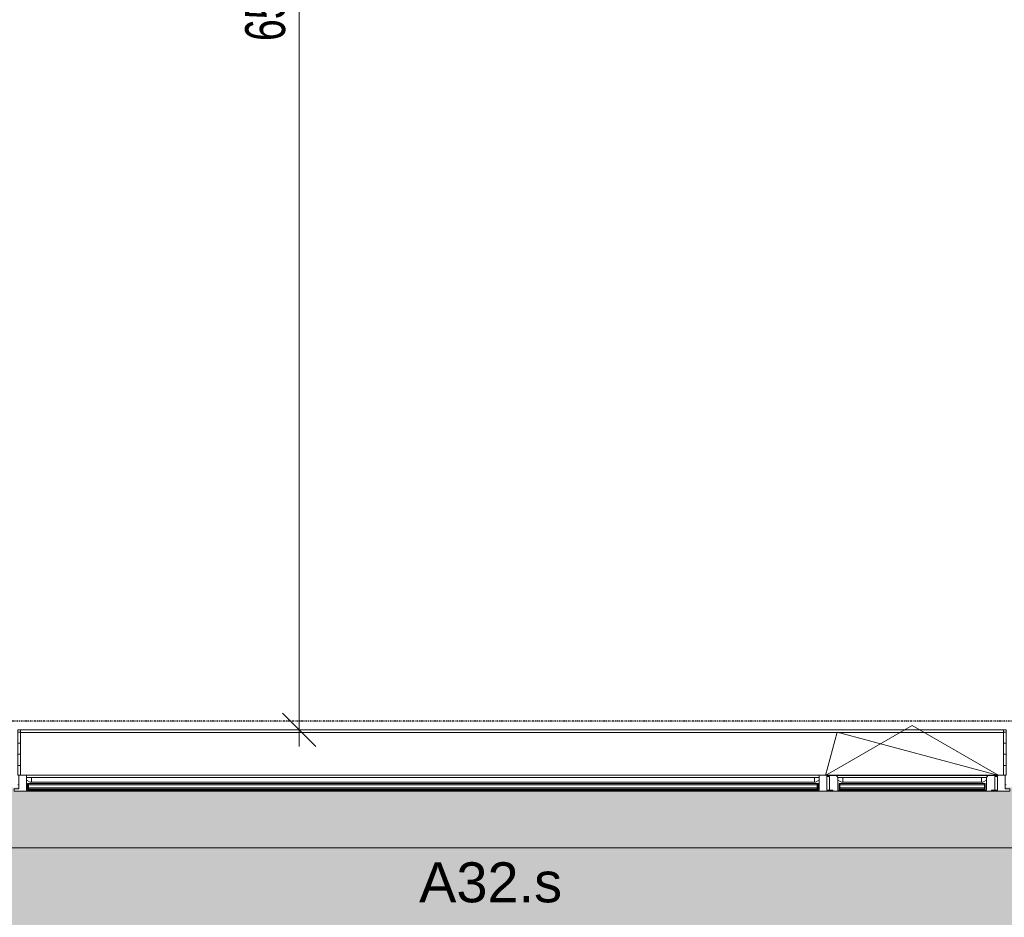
# Model space of a CAD drawing. Header units: millimetres. Extents: x -80560 to 110805, y -11020 to 52719.
# Tile 69 of 152: x 67880 to 72309, y 9117 to 13154. Entities that reach past the tile are written whole.
import ezdxf

# ---------------------------------------------------------------- set-up
doc = ezdxf.new("R2010")
doc.units = ezdxf.units.MM
doc.linetypes.add('CENTER2', pattern=[20, 8, -4, 4, -4])
doc.linetypes.add('DASHED2-1', pattern=[3, 2, -1])
for name, color, linetype, lineweight in [('A-ANNO-DIMS', 211, 'Continuous', 9), ('A-ANNO-DIMS-100', 211, 'Continuous', 9), ('A-DETL-MBND', 5, 'Continuous', 18), ('A-FLOR-OVHD', 1, 'DASHED2-1', 18), ('A-FLOR-PATT', 8, 'Continuous', 18), ('A-GENM', 13, 'Continuous', 18), ('A-GLAZ', 151, 'Continuous', 18), ('A-GLAZ-IDEN', 152, 'Continuous', 18), ('A-GLAZ-SILL', 1, 'Continuous', 18), ('A-WALL', 113, 'Continuous', 35), ('S-GRID', 1, 'Continuous', 9)]:
    doc.layers.add(name, color=color, linetype=linetype, lineweight=lineweight)
doc.styles.add('Arial', font='arial.ttf', dxfattribs={"height": 180})
doc.styles.add('Arial_6', font='arial.ttf', dxfattribs={"width": 0.7, "height": 180})
doc.dimstyles.new('n3o_1_8', dxfattribs={"dimscale": 304.8, "dimtxt": 183.646692, "dimasz": 0.492126, "dimexe": 0.246063, "dimexo": 0.0625, "dimgap": 0.032808, "dimtad": 1, "dimdec": 0, "dimdsep": 46, "dimtxsty": 'Arial_6', "dimblk1": 'OBLIQUE', "dimblk2": 'OBLIQUE', "dimsah": 1, "dimcen": 0.09, "dimdle": 0.246063, "dimazin": 0, "dimtfac": 1, "dimtdec": 4, "dimtix": 1, "dimtmove": 0, "dimatfit": 3, "dimfxl": 0.246063, "dimfxlon": 1, "dimtvp": 1, "dimtolj": 1, "dimtzin": 0, "dimarcsym": 2})
doc.dimstyles.new('n3o_1_8_3', dxfattribs={"dimscale": 304.8, "dimtxt": 183.646692, "dimasz": 0.492126, "dimexe": 0.246063, "dimexo": 0.0625, "dimgap": 0.032808, "dimtad": 1, "dimdec": 0, "dimdsep": 46, "dimtxsty": 'Arial_6', "dimblk1": 'OBLIQUE', "dimblk2": 'OBLIQUE', "dimsah": 1, "dimcen": 0.09, "dimdle": 0.246063, "dimazin": 0, "dimtfac": 1, "dimtdec": 4, "dimtix": 1, "dimtmove": 0, "dimatfit": 3, "dimfxl": 0.246063, "dimfxlon": 1, "dimtvp": 1, "dimtolj": 1, "dimtzin": 0, "dimarcsym": 2})
pattern_1 = [(0, (0, 0), (0, 50), [])]

# ---------------------------------------------------------------- blocks, each defined once
blk = doc.blocks.new('Leonardo College_EHA_1489_R18_CF_situatie_2020_rvt-1-DO_00 begane grond')
at = {"layer": 'A-FLOR-PATT', "lineweight": 9}
h = blk.add_hatch(dxfattribs=at)
h.set_pattern_fill('FP_27', color=93, style=0, pattern_type=2)
h.set_pattern_definition([(90, (0, 0), (-456.197, 456.197), [120.967, -791.427]), (45, (0, 0), (-456.197, 456.197), [120.968, -524.193]), (135, (0, 0), (-456.197, -456.197), [120.968, -524.193])])
h.paths.add_polyline_path([(53547.8, 6923), (67447.4, 6923), (67424.9, 9701), (65130, 9701), (65130, 9711.4), (64440, 9713), (64440, 9701), (64450, 9701), (64450, 9584), (62200, 9584), (62200, 9701), (62210, 9701), (62210, 9720), (61625.9, 9721), (60390, 9721), (60390, 9701), (60400, 9701), (60400, 9584), (57700, 9584), (57700, 9701), (57710, 9701), (57710, 9721), (54990, 9721), (54990, 9701), (55000, 9701), (55000, 9584), (52300, 9584), (52300, 9701), (52268, 9701), (52268, 9694), (52290, 9694), (52290, 9684), (49610, 9684), (49610, 9694), (49632, 9694), (49632, 9701), (49600, 9700), (49600, 9584), (47450, 9584), (47450, 9701), (47418, 9701), (47418, 9694), (47440, 9694), (47440, 9684), (42960, 9684), (42960, 9694), (42982, 9694), (42982, 9701), (42950, 9700), (42950, 9584), (41600, 9584), (41600, 9701), (41568, 9701), (41568, 9694), (41590, 9694), (41590, 9684), (40683.4, 9684), (40682.5, 9678), (39817.5, 9678), (39816.6, 9684), (39710, 9684), (39710, 9694), (39732, 9694), (39732, 9701), (39700, 9701), (39700, 9584), (38800, 9584), (38800, 9701), (38768, 9701), (38768, 9694), (38790, 9694), (38790, 9684), (37910, 9684), (37910, 9694), (37932, 9694), (37932, 9701), (37900, 9701), (37900, 9584), (35200, 9584), (35200, 9701), (35168, 9701), (35168, 9694), (35190, 9694), (35190, 9684), (32510, 9684), (32510, 9694), (32532, 9694), (32532, 9701), (32500, 9701), (32500, 9584), (30100, 9584), (30100, 9701), (30068, 9701), (30068, 9694), (30090, 9694), (30090, 9684), (29210, 9684), (29210, 9694), (29232, 9694), (29232, 9701), (29200, 9701), (29200, 9584), (28527, 9584), (28527, 9701), (28495, 9701), (28495, 9694), (28517, 9694), (28517, 9684), (28412, 9684), (28409.5, 9668), (27544.5, 9668), (27542, 9684), (27437, 9684), (27437, 9694), (27459, 9694), (27459, 9701), (27427, 9701), (27427, 9584), (25750, 9584), (25750, 9701), (25718, 9701), (25718, 9694), (25740, 9694), (25740, 9684), (23960, 9684), (23960, 9694), (23982, 9694), (23982, 9701), (23950, 9700), (23950, 9584), (23050, 9584), (23050, 9701), (23018, 9701), (23018, 9694), (23040, 9694), (23040, 9684), (22160, 9684), (22160, 9694), (22182, 9694), (22182, 9701), (22150, 9701), (22150, 9584), (20350, 9584), (20350, 9701), (20318, 9701), (20318, 9694), (20340, 9694), (20340, 9684), (15860, 9684), (15860, 9694), (15882, 9694), (15882, 9701), (15850, 9700), (15850, 9584), (14384, 9584), (14384, 9721), (7590.2, 9721), (7590.2, 6923), (52710.1, 6923)], flags=0)
h.paths.add_polyline_path([(30068, 9713), (30073, 9713), (30073, 9721), (30068, 9721)], flags=0)
h.paths.add_polyline_path([(29227, 9713), (29232, 9713), (29232, 9721), (29227, 9721)], flags=0)
blk = doc.blocks.new('NLRS_41_GM_WPB_spouwlat-SH_generiek_ISR - 235x38-33868840-DO_00 begane grond')
at = {"layer": 'A-DETL-MBND'}
for p, q in [((15889, 9948), (20311, 9948)), ((15877, 9713), (15882, 9713)), ((20318, 9713), (20323, 9713))]:
    blk.add_line(p, q, dxfattribs=at)
blk = doc.blocks.new('41_dagkanten_SH_generiek_ISR - 12x204_5-V62-DO_00 begane grond')
at = {"layer": 'A-GENM'}
h = blk.add_hatch(dxfattribs=at)
h.set_pattern_fill('FP_80', color=256, style=0, pattern_type=2)
h.set_pattern_definition(pattern_1)
h.paths.add_polyline_path([(47418, 9756), (47423, 9756), (47423, 9960.5), (47411, 9960.5), (47411, 9756)], flags=0)
for p, q in [((47423, 9960.5), (47411, 9960.5)), ((47411, 9960.5), (47411, 9756)), ((47423, 9756), (47423, 9960.5)), ((47418, 9756), (47423, 9756))]:
    blk.add_line(p, q, dxfattribs=at)
blk = doc.blocks.new('41_dagkanten_SH_generiek_ISR - 12x204_5-V63-DO_00 begane grond')
at = {"layer": 'A-GENM'}
h = blk.add_hatch(dxfattribs=at)
h.set_pattern_fill('FP_80', color=256, style=0, pattern_type=2)
h.set_pattern_definition(pattern_1)
h.paths.add_polyline_path([(42982, 9756), (42989, 9756), (42989, 9960.5), (42977, 9960.5), (42977, 9756)], flags=0)
for p, q in [((42989, 9960.5), (42977, 9960.5)), ((42977, 9960.5), (42977, 9756)), ((42989, 9756), (42989, 9960.5)), ((42977, 9756), (42982, 9756))]:
    blk.add_line(p, q, dxfattribs=at)
blk = doc.blocks.new('merk 4500 draaikiep 1x HOOG - merk 4500 draaikiep 1x HOOG-33743888-DO_00 begane grond')
at = {"layer": 'A-GLAZ'}
for p, q in [((-2218, 72), (-2184, 72)), ((-2218, 10), (-2218, 72)), ((-2184, 72), (-2184, 4)), ((1382, 72), (1416, 72)), ((1382, 4), (1382, 72)), ((1416, 72), (1416, 4)), ((2184, 72), (2218, 72)), ((2184, 4), (2184, 72)), ((2218, 72), (2218, 10)), ((-2240, 10), (-2218, 10)), ((-2240, 0), (-2240, 10)), ((-2184, 4), (-2162, 4)), ((-2162, 4), (-2162, 0)), ((1360, 4), (1382, 4)), ((1360, 0), (1360, 4)), ((1416, 4), (1438, 4)), ((1438, 4), (1438, 0)), ((2162, 4), (2184, 4)), ((2162, 0), (2162, 4)), ((2218, 10), (2240, 10)), ((2240, 10), (2240, 0)), ((-2162, 0), (-2240, 0)), ((1438, 0), (1360, 0)), ((2240, 0), (2162, 0))]:
    blk.add_line(p, q, dxfattribs=at)
at = {"layer": 'A-GLAZ-SILL'}
for p, q in [((-2184, 72), (1382, 72)), ((1416, 72), (2184, 72)), ((-2162, 4), (1360, 4)), ((-2162, 0), (1360, 0)), ((1438, 4), (1443, 4)), ((1438, 0), (1443, 0)), ((2157, 4), (2162, 4)), ((2157, 0), (2162, 0))]:
    blk.add_line(p, q, dxfattribs=at)
blk = doc.blocks.new('30_n3o_RT62_glas met glaslat - Type 1-33743894-DO_00 begane grond')
at = {"layer": 'A-GENM'}
for points in [[(-1778, 25), (1778, 25), (1778, 31), (-1778, 31)], [(-1778, 5), (1778, 5), (1778, 11), (-1778, 11)]]:
    blk.add_hatch(color=256, dxfattribs=at).paths.add_polyline_path(points, flags=0)
for p, q in [((1778, 31), (-1778, 31)), ((-1778, 31), (-1778, 25)), ((-1774, 31), (-1778, 31)), ((-1778, 31), (-1778, 5)), ((-1778, 25), (1778, 25)), ((1778, 11), (-1778, 11)), ((-1778, 11), (-1778, 5)), ((-1778, 5), (1778, 5)), ((-1778, 5), (-1774, 5)), ((-1774, 5), (-1774, 31)), ((1778, 31), (1774, 31)), ((1774, 31), (1774, 5)), ((1774, 5), (1778, 5)), ((1778, 25), (1778, 31)), ((1778, 5), (1778, 31)), ((1778, 5), (1778, 11))]:
    blk.add_line(p, q, dxfattribs=at)
blk = doc.blocks.new('31_n3o_RT62_raam binnensponning_770817_v3 - Type 1-33731081-DO_00 begane grond')
at = {"layer": 'A-GENM'}
for p, q in [((-340, 66), (-384, 66)), ((-384, 62), (-372, 62)), ((-372, 62), (-372, 1)), ((-334, 58), (-340, 66)), ((-340, 66), (340, 66)), ((-334, 0), (-334, 58)), ((340, 66), (334, 58)), ((334, 58), (334, 0)), ((384, 66), (340, 66)), ((372, 1), (372, 62)), ((372, 62), (384, 62)), ((-372, 1), (-357, 1)), ((-357, 1), (-357, -4)), ((-312, 0), (-334, 0)), ((-312, -4), (-312, 0)), ((-312, 0), (312, 0)), ((334, 0), (312, 0)), ((312, 0), (312, -4)), ((357, -4), (357, 1)), ((357, 1), (372, 1)), ((-357, -4), (-312, -4)), ((-312, -4), (312, -4)), ((312, -4), (357, -4))]:
    blk.add_line(p, q, dxfattribs=at)
blk = doc.blocks.new('Mobility Plan Swing v2 - Mobility Plan Swing v2-33731092-DO_00 begane grond')
at = {"layer": 'A-GENM'}
for p, q in [((-390, 0), (337.7, -195)), ((-390, 0), (0, -225.2)), ((0, -225.2), (390, 0)), ((390, 0), (337.7, -195))]:
    blk.add_line(p, q, dxfattribs=at)
blk = doc.blocks.new('DPWP_30_n3o_RT62_glas met glaslat Frame1 - Type 1-33743897-DO_00 begane grond')
at = {"layer": 'A-GENM'}
for p, q in [((-1761, 27), (-1783, 27)), ((-1783, 15), (-1766.317, 5)), ((-1766.317, 5), (-1761, 5)), ((-1761, 5), (-1761, 27)), ((-1761, 27), (1761, 27)), ((-1761, 5), (1761, 5)), ((1783, 27), (1761, 27)), ((1761, 27), (1761, 5)), ((1761, 5), (1766.317, 5)), ((1766.317, 5), (1783, 15))]:
    blk.add_line(p, q, dxfattribs=at)
blk = doc.blocks.new('30_n3o_RT62_glas met glaslat - Type 1-33731086-DO_00 begane grond')
at = {"layer": 'A-GENM'}
for points in [[(318.1, 25), (329, 25), (329, 31), (-329, 31), (-329, 25), (24.5, 25)], [(-329, 5), (329, 5), (329, 11), (-329, 11)]]:
    blk.add_hatch(color=256, dxfattribs=at).paths.add_polyline_path(points, flags=0)
for p, q in [((329, 31), (-329, 31)), ((-329, 31), (-329, 25)), ((-325, 31), (-329, 31)), ((-329, 31), (-329, 5)), ((-329, 25), (329, 25)), ((329, 11), (-329, 11)), ((-329, 11), (-329, 5)), ((-329, 5), (329, 5)), ((-329, 5), (-325, 5)), ((-325, 5), (-325, 31)), ((329, 31), (325, 31)), ((325, 31), (325, 5)), ((325, 5), (329, 5)), ((329, 25), (329, 31)), ((329, 5), (329, 31)), ((329, 5), (329, 11))]:
    blk.add_line(p, q, dxfattribs=at)
blk = doc.blocks.new('DPWP_30_n3o_RT62_glas met glaslat Frame1 - Type 1-33731089-DO_00 begane grond')
at = {"layer": 'A-GENM'}
for p, q in [((-312, 27), (-334, 27)), ((-334, 27), (-334, 15)), ((-334, 15), (-317.317, 5)), ((-317.317, 5), (-312, 5)), ((-312, 5), (-312, 27)), ((-312, 27), (312, 27)), ((-312, 5), (312, 5)), ((334, 27), (312, 27)), ((312, 27), (312, 5)), ((312, 5), (317.317, 5)), ((317.317, 5), (334, 15)), ((334, 15), (334, 27))]:
    blk.add_line(p, q, dxfattribs=at)
blk = doc.blocks.new('DIMBLOCK272-DO_00 begane grond')
at = {"layer": 'A-ANNO-DIMS-100'}
for p, q in [((102364.8, 10470.3), (102364.8, 5571.3)), ((102364.8, 5646.3), (102364.8, 10470.3)), ((39278.8, 5646.3), (39353.8, 5721.3)), ((39278.8, 5721.3), (39278.8, 5571.3)), ((39278.8, 5646.3), (39278.8, 5721.3)), ((102364.8, 5646.3), (102439.8, 5721.3)), ((39203.8, 5646.3), (102439.8, 5646.3)), ((39278.8, 5646.3), (39203.8, 5571.3)), ((102364.8, 5646.3), (102289.8, 5571.3))]:
    blk.add_line(p, q, dxfattribs=at)
at = {"layer": 'A-ANNO-DIMS-100', "color": 0, "insert": (70581.7, 5889.9), "char_height": 180, "width": 576.368, "attachment_point": 1, "line_spacing_factor": 0.941778, "style": 'Arial_6'}
blk.add_mtext('63086', dxfattribs=at)
blk = doc.blocks.new('_Oblique')
at = {"color": 0, "linetype": 'ByBlock', "lineweight": -2}
blk.add_line((-0.5, -0.5), (0.5, 0.5), dxfattribs=at)
blk = doc.blocks.new('DIMBLOCK589-DO_00 begane grond')
at = {"layer": 'A-ANNO-DIMS-100'}
for p, q in [((69138.1, 16540), (69063.1, 16615)), ((69063.1, 16540), (69213.1, 16540)), ((69138.1, 16540), (69063.1, 16540)), ((69138.1, 9885.5), (69138.1, 16540)), ((69138.1, 16540), (69213.1, 16465)), ((69138.1, 9960.5), (69063.1, 10035.5)), ((69063.1, 9960.5), (69213.1, 9960.5)), ((69138.1, 9960.5), (69063.1, 9960.5)), ((69138.1, 9960.5), (69213.1, 9885.5))]:
    blk.add_line(p, q, dxfattribs=at)
at = {"layer": 'A-ANNO-DIMS-100', "color": 0, "insert": (68894.4, 13058.1), "char_height": 180, "width": 461.094, "attachment_point": 1, "rotation": 90, "line_spacing_factor": 0.941778, "style": 'Arial_6'}
blk.add_mtext('6580', dxfattribs=at)

msp = doc.modelspace()

# ---------------------------------------------------------------- linework, layer by layer
at = {"layer": 'A-FLOR-OVHD'}
msp.add_line((102310.7, 9429), (36723.8, 9429), dxfattribs=at)
at = {"layer": 'A-WALL', "lineweight": 18}
for p, q in [((67883.8, 9960.5), (72305.8, 9960.5)), ((67883.8, 9948), (72305.8, 9948))]:
    msp.add_line(p, q, dxfattribs=at)
at = {"layer": 'S-GRID', "linetype": 'CENTER2', "lineweight": 25}
msp.add_line((29945.3, 10000), (110204.9, 10000), dxfattribs=at)

# ---------------------------------------------------------------- block references
at = {"color": 250, "lineweight": 5}
msp.add_blockref('Leonardo College_EHA_1489_R18_CF_situatie_2020_rvt-1-DO_00 begane grond', (24894.8, 0), dxfattribs=at)
at = {"layer": 'A-GENM', "rotation": 180}
msp.add_blockref('Mobility Plan Swing v2 - Mobility Plan Swing v2-33731092-DO_00 begane grond', (71894.8, 9754), dxfattribs=at)
at = {"layer": 'A-GENM'}
for name, p in [('41_dagkanten_SH_generiek_ISR - 12x204_5-V63-DO_00 begane grond', (24894.8, 0)), ('NLRS_41_GM_WPB_spouwlat-SH_generiek_ISR - 235x38-33868840-DO_00 begane grond', (51994.8, 0)), ('41_dagkanten_SH_generiek_ISR - 12x204_5-V62-DO_00 begane grond', (24894.8, 0)), ('DPWP_30_n3o_RT62_glas met glaslat Frame1 - Type 1-33743897-DO_00 begane grond', (69693.8, 9719)), ('31_n3o_RT62_raam binnensponning_770817_v3 - Type 1-33731081-DO_00 begane grond', (71894.8, 9688)), ('DPWP_30_n3o_RT62_glas met glaslat Frame1 - Type 1-33731089-DO_00 begane grond', (71894.8, 9719)), ('30_n3o_RT62_glas met glaslat - Type 1-33743894-DO_00 begane grond', (69693.8, 9688)), ('30_n3o_RT62_glas met glaslat - Type 1-33731086-DO_00 begane grond', (71894.8, 9688))]:
    msp.add_blockref(name, p, dxfattribs=at)
at = {"layer": 'A-GLAZ'}
msp.add_blockref('merk 4500 draaikiep 1x HOOG - merk 4500 draaikiep 1x HOOG-33743888-DO_00 begane grond', (70094.8, 9684), dxfattribs=at)

# ---------------------------------------------------------------- texts
at = {"layer": 'A-GLAZ-IDEN', "lineweight": 9, "insert": (69677.1, 9364), "char_height": 180, "width": 761.603, "attachment_point": 1, "style": 'Arial'}
msp.add_mtext('A32.s', dxfattribs=at)

# ---------------------------------------------------------------- dimensions: what is measured, and where the dimension line sits
at = {"layer": 'A-ANNO-DIMS'}
dim = msp.add_linear_dim(base=(69138.0735016, 16540), p1=(69063.0735016, 9960.5), p2=(69063.0735016, 16540), angle=90, dimstyle='n3o_1_8_3', override={"dimpost": '<>', "dimfxl": 6579.5}, dxfattribs=at)
dim.commit()
dim.dimension.update_dxf_attribs({"geometry": 'DIMBLOCK589-DO_00 begane grond', "text_midpoint": (69036.1703633, 13250.25)})
dim = msp.add_linear_dim(base=(102364.8, 5646.3), p1=(39278.8, 5721.3), p2=(102364.8, 10470.3), dimstyle='n3o_1_8', override={"dimpost": '<>', "dimfxl": 63264.498951}, dxfattribs=at)
dim.commit()
dim.dimension.update_dxf_attribs({"geometry": 'DIMBLOCK272-DO_00 begane grond', "text_midpoint": (70821.8, 5748.2)})

doc.saveas('drawing.dxf')
